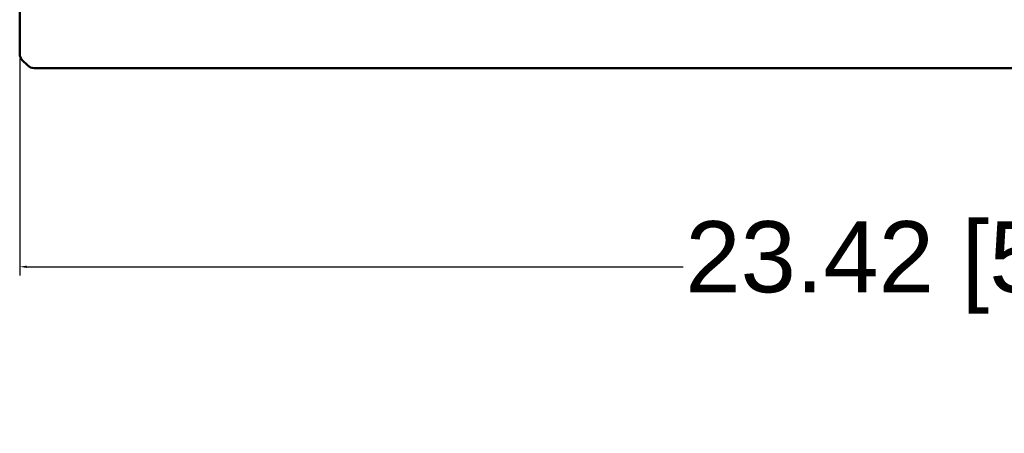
# Model space of a CAD drawing. Header units: inches. Extents: x 8.7 to 68.4, y -2.3 to 39.9.
# Tile 26 of 118: x 39.3 to 53.2, y 5 to 10.8. Entities that reach past the tile are written whole.
import ezdxf

# ---------------------------------------------------------------- set-up
doc = ezdxf.new("R2010")
doc.units = ezdxf.units.IN
doc.header["$MEASUREMENT"] = 0
doc.layers.add('Dimensions(ROSSANSI)', color=7, linetype='Continuous', lineweight=25)
doc.layers.add('Visible Edges(ROSSANSI)', color=7, linetype='Continuous', lineweight=50)
doc.styles.add('DEFAULT-ROSSANSI', font='arial.ttf')
doc.dimstyles.new('DEFAULT-ROSSANSI', dxfattribs={"dimtxt": 1, "dimasz": 0.098425, "dimexe": 0.125, "dimexo": 0.0625, "dimgap": 0.031496, "dimtad": 0, "dimtih": 1, "dimtoh": 1, "dimrnd": 1e-08, "dimzin": 0, "dimdsep": 46, "dimtxsty": 'DEFAULT-ROSSANSI', "dimcen": 0.09, "dimdle": 0.393701, "dimclrd": 7, "dimclre": 7, "dimclrt": 179, "dimadec": 0, "dimazin": 0, "dimtfac": 1, "dimtofl": 0, "dimtmove": 0, "dimatfit": 3, "dimfxl": 1, "dimtolj": 1, "dimtzin": 0, "dimlwd": 25, "dimlwe": 25, "dimarcsym": 0})

# ---------------------------------------------------------------- blocks, each defined once
blk = doc.blocks.new('*D4')
at = {"layer": 'Defpoints', "color": 0}
for p in [(39.339, 10.292), (62.759, 10.292), (62.759, 7.3)]:
    blk.add_point(p, dxfattribs=at)
at = {"layer": 'Dimensions(ROSSANSI)', "color": 7, "lineweight": 25}
for p, q in [((39.339, 10.229), (39.339, 7.175)), ((62.759, 10.229), (62.759, 7.175)), ((39.438, 7.3), (48.667, 7.3)), ((62.661, 7.3), (56.754, 7.3))]:
    blk.add_line(p, q, dxfattribs=at)
at = {"layer": 'Dimensions(ROSSANSI)', "color": 7}
for points in [[(39.438, 7.316), (39.438, 7.283), (39.339, 7.3)], [(62.661, 7.316), (62.661, 7.283), (62.759, 7.3)]]:
    blk.add_solid(points, dxfattribs=at)
at = {"layer": 'Dimensions(ROSSANSI)', "color": 179, "lineweight": 25, "insert": (48.698, 7.941), "char_height": 1, "attachment_point": 1, "style": 'DEFAULT-ROSSANSI'}
blk.add_mtext('\\A1;23.42 [594.9]', dxfattribs=at)

msp = doc.modelspace()

# ---------------------------------------------------------------- linework, layer by layer
at = {"layer": 'Visible Edges(ROSSANSI)'}
for p, q in [((39.339, 10.292), (39.339, 16.282)), ((39.453, 10.13), (39.376, 10.205)), ((39.541, 10.094), (62.557, 10.094))]:
    msp.add_line(p, q, dxfattribs=at)
for centre, start_param, end_param in [((39.464, 10.292), 0, 0.785398), ((39.541, 10.216), 0.785398, 1.570796)]:
    msp.add_ellipse(centre, major_axis=(-0.125, 0), ratio=0.981793, start_param=start_param, end_param=end_param, dxfattribs=at)

# ---------------------------------------------------------------- dimensions: what is measured, and where the dimension line sits
at = {"layer": 'Dimensions(ROSSANSI)', "color": 7, "lineweight": 25}
dim = msp.add_linear_dim(base=(62.759, 7.3), p1=(39.339, 10.292), p2=(62.759, 10.292), dimstyle='DEFAULT-ROSSANSI', override={"dimtih": 0, "dimtoh": 0, "dimdec": 2, "dimtp": 0, "dimtm": 0, "dimtdec": 2, "dimatfit": 1}, dxfattribs=at)
dim.commit()
dim.dimension.update_dxf_attribs({"geometry": '*D4', "text_midpoint": (52.71, 7.3), "dimtype": 160})

doc.saveas('drawing.dxf')
